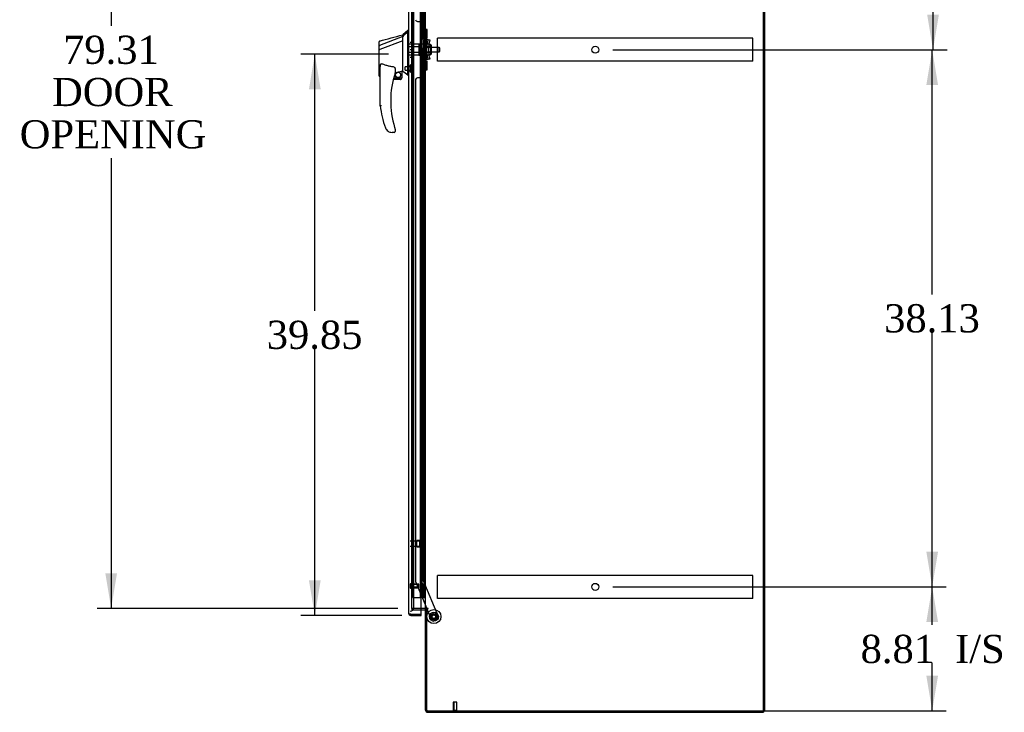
# Model space of a CAD drawing. Header units: inches. Extents: x 2 to 538, y -2 to 358.
# Tile 7 of 10: x 238 to 308, y 129 to 178. Entities that reach past the tile are written whole.
import ezdxf
from ezdxf.enums import TextEntityAlignment as Align
from ezdxf.lldxf.tags import DXFTag

# ---------------------------------------------------------------- set-up
doc = ezdxf.new("R2010")
doc.units = ezdxf.units.IN
doc.header["$MEASUREMENT"] = 0
for name, color, linetype in [('COM53964-2', 7, 'Continuous'), ('COM54746-78', 7, 'Continuous'), ('COM70220', 7, 'Continuous'), ('COM70838', 7, 'Continuous'), ('COM70839-6', 7, 'Continuous'), ('COM71199-6', 7, 'Continuous'), ('COM71207-6', 7, 'Continuous'), ('COM71209-6', 7, 'Continuous'), ('COM71211-3', 7, 'Continuous'), ('Default', 7, 'Continuous'), ('HAN13068', 7, 'Continuous'), ('HAN13068_NUT', 7, 'Continuous'), ('HAN13068_SCREW', 7, 'Continuous'), ('HAN_NUT', 7, 'Continuous'), ('NTS18147', 7, 'Continuous'), ('ROL87452', 7, 'Continuous'), ('RVT17786', 7, 'Continuous'), ('RVT19000', 7, 'Continuous'), ('SPC87322', 7, 'Continuous'), ('STD26122', 7, 'Continuous'), ('STD26258', 7, 'Continuous'), ('WAF25376', 7, 'Continuous'), ('WAM30038', 7, 'Continuous')]:
    doc.layers.add(name, color=color, linetype=linetype)
doc.styles.add('SEACAD_Times_New_Roman', font='times.ttf')
tags = doc.linetypes.add('HIDDEN2', pattern=[0.1875, 0.125, -0.0625]).pattern_tags.tags
tags[6:7] = [DXFTag(74, 4), DXFTag(75, 0), DXFTag(340, '0'), DXFTag(46, 0.0), DXFTag(50, 0.0), DXFTag(44, 0.0), DXFTag(45, 0.0)]
tags[4:5] = [DXFTag(74, 4), DXFTag(75, 0), DXFTag(340, '0'), DXFTag(46, 0.0), DXFTag(50, 0.0), DXFTag(44, 0.0), DXFTag(45, 0.0)]
doc.dimstyles.new('HAMMOND_(STH_-_540x360)', dxfattribs={"dimtxt": 2, "dimasz": 2.5, "dimexe": 1, "dimexo": 1, "dimgap": 0.5, "dimtad": 0, "dimtih": 1, "dimtoh": 1, "dimzin": 0, "dimdsep": 46, "dimtxsty": 'SEACAD_Times_New_Roman', "dimblk1": '_SE_FILLED', "dimblk2": '_SE_FILLED', "dimsah": 1, "dimcen": 1, "dimadec": 0, "dimazin": 0, "dimtfac": 0.8, "dimtofl": 0, "dimtmove": 0, "dimatfit": 3, "dimfxl": 1, "dimtolj": 1, "dimtzin": 0, "dimarcsym": 0})

# ---------------------------------------------------------------- blocks, each defined once
blk = doc.blocks.new('SE3')
at = {"layer": 'COM53964-2', "color": 7, "linetype": 'HIDDEN2'}
for p, q in [((267.985, 177.041), (267.985, 177.179)), ((290.36, 177.179), (267.985, 177.179)), ((267.985, 175.692), (267.985, 177.041)), ((290.36, 177.041), (290.36, 177.179)), ((290.36, 175.692), (290.36, 177.041)), ((267.985, 175.554), (267.985, 175.692)), ((290.36, 175.554), (267.985, 175.554)), ((290.36, 175.554), (290.36, 175.692)), ((267.985, 138.911), (267.985, 139.049)), ((290.36, 139.049), (267.985, 139.049)), ((267.985, 137.562), (267.985, 138.911)), ((290.36, 138.911), (290.36, 139.049)), ((290.36, 137.562), (290.36, 138.911)), ((267.985, 137.424), (267.985, 137.562)), ((290.36, 137.424), (267.985, 137.424)), ((290.36, 137.424), (290.36, 137.562))]:
    blk.add_line(p, q, dxfattribs=at)
for centre in [(279.173, 176.366), (279.173, 138.236)]:
    blk.add_circle(centre, 0.25, dxfattribs=at)
at = {"layer": 'COM54746-78', "color": 7, "linetype": 'HIDDEN2'}
for p, q in [((266.222, 137.474), (266.222, 215.474)), ((266.772, 137.474), (266.772, 215.474)), ((266.777, 215.483), (266.777, 137.474)), ((266.877, 137.474), (266.877, 215.483)), ((267.063, 137.474), (267.063, 215.474)), ((266.827, 178.474), (266.827, 179.474)), ((266.868, 178.474), (266.868, 179.474)), ((266.772, 178.474), (266.827, 178.474)), ((266.816, 178.474), (266.944, 178.474)), ((266.816, 177.474), (266.816, 178.474)), ((266.913, 177.474), (266.913, 178.474)), ((266.939, 178.474), (266.939, 177.474)), ((266.944, 177.474), (266.944, 178.474)), ((266.772, 177.474), (266.827, 177.474)), ((266.816, 177.474), (266.944, 177.474)), ((266.827, 176.474), (266.827, 177.474)), ((266.868, 176.474), (266.868, 177.474)), ((266.772, 176.474), (266.827, 176.474)), ((266.816, 176.474), (266.944, 176.474)), ((266.816, 175.474), (266.816, 176.474)), ((266.913, 175.474), (266.913, 176.474)), ((266.939, 176.474), (266.939, 175.474)), ((266.944, 175.474), (266.944, 176.474)), ((266.772, 175.474), (266.827, 175.474)), ((266.816, 175.474), (266.944, 175.474)), ((266.827, 174.474), (266.827, 175.474)), ((266.868, 174.474), (266.868, 175.474)), ((266.772, 174.474), (266.827, 174.474)), ((266.816, 174.474), (266.944, 174.474)), ((266.816, 173.474), (266.816, 174.474)), ((266.913, 173.474), (266.913, 174.474)), ((266.939, 174.474), (266.939, 173.474)), ((266.944, 173.474), (266.944, 174.474)), ((266.772, 173.474), (266.827, 173.474)), ((266.816, 173.474), (266.944, 173.474)), ((266.827, 172.474), (266.827, 173.474)), ((266.868, 172.474), (266.868, 173.474)), ((266.772, 172.474), (266.827, 172.474)), ((266.816, 172.474), (266.944, 172.474)), ((266.816, 171.474), (266.816, 172.474)), ((266.913, 171.474), (266.913, 172.474)), ((266.939, 172.474), (266.939, 171.474)), ((266.944, 171.474), (266.944, 172.474)), ((266.772, 171.474), (266.827, 171.474)), ((266.816, 171.474), (266.944, 171.474)), ((266.827, 170.474), (266.827, 171.474)), ((266.868, 170.474), (266.868, 171.474)), ((266.772, 170.474), (266.827, 170.474)), ((266.816, 170.474), (266.944, 170.474)), ((266.816, 169.474), (266.816, 170.474)), ((266.913, 169.474), (266.913, 170.474)), ((266.939, 170.474), (266.939, 169.474)), ((266.944, 169.474), (266.944, 170.474)), ((266.772, 169.474), (266.827, 169.474)), ((266.816, 169.474), (266.944, 169.474)), ((266.827, 168.474), (266.827, 169.474)), ((266.868, 168.474), (266.868, 169.474)), ((266.772, 168.474), (266.827, 168.474)), ((266.816, 168.474), (266.944, 168.474)), ((266.816, 167.474), (266.816, 168.474)), ((266.913, 167.474), (266.913, 168.474)), ((266.939, 168.474), (266.939, 167.474)), ((266.944, 167.474), (266.944, 168.474)), ((266.772, 167.474), (266.827, 167.474)), ((266.816, 167.474), (266.944, 167.474)), ((266.827, 166.474), (266.827, 167.474)), ((266.868, 166.474), (266.868, 167.474)), ((266.772, 166.474), (266.827, 166.474)), ((266.816, 166.474), (266.944, 166.474)), ((266.816, 165.474), (266.816, 166.474)), ((266.913, 165.474), (266.913, 166.474)), ((266.939, 166.474), (266.939, 165.474)), ((266.944, 165.474), (266.944, 166.474)), ((266.772, 165.474), (266.827, 165.474)), ((266.816, 165.474), (266.944, 165.474)), ((266.827, 164.474), (266.827, 165.474)), ((266.868, 164.474), (266.868, 165.474)), ((266.772, 164.474), (266.827, 164.474)), ((266.816, 164.474), (266.944, 164.474)), ((266.816, 163.474), (266.816, 164.474)), ((266.913, 163.474), (266.913, 164.474)), ((266.939, 164.474), (266.939, 163.474)), ((266.944, 163.474), (266.944, 164.474)), ((266.772, 163.474), (266.827, 163.474)), ((266.816, 163.474), (266.944, 163.474)), ((266.827, 162.474), (266.827, 163.474)), ((266.868, 162.474), (266.868, 163.474)), ((266.772, 162.474), (266.827, 162.474)), ((266.816, 162.474), (266.944, 162.474)), ((266.816, 161.474), (266.816, 162.474)), ((266.913, 161.474), (266.913, 162.474)), ((266.939, 162.474), (266.939, 161.474)), ((266.944, 161.474), (266.944, 162.474)), ((266.772, 161.474), (266.827, 161.474)), ((266.816, 161.474), (266.944, 161.474)), ((266.827, 160.474), (266.827, 161.474)), ((266.868, 160.474), (266.868, 161.474)), ((266.772, 160.474), (266.827, 160.474)), ((266.816, 160.474), (266.944, 160.474)), ((266.816, 159.474), (266.816, 160.474)), ((266.913, 159.474), (266.913, 160.474)), ((266.939, 160.474), (266.939, 159.474)), ((266.944, 159.474), (266.944, 160.474)), ((266.772, 159.474), (266.827, 159.474)), ((266.816, 159.474), (266.944, 159.474)), ((266.827, 158.474), (266.827, 159.474)), ((266.868, 158.474), (266.868, 159.474)), ((266.772, 158.474), (266.827, 158.474)), ((266.816, 158.474), (266.944, 158.474)), ((266.816, 157.474), (266.816, 158.474)), ((266.913, 157.474), (266.913, 158.474)), ((266.939, 158.474), (266.939, 157.474)), ((266.944, 157.474), (266.944, 158.474)), ((266.772, 157.474), (266.827, 157.474)), ((266.816, 157.474), (266.944, 157.474)), ((266.827, 156.474), (266.827, 157.474)), ((266.868, 156.474), (266.868, 157.474)), ((266.772, 156.474), (266.827, 156.474)), ((266.816, 156.474), (266.944, 156.474)), ((266.816, 155.474), (266.816, 156.474)), ((266.913, 155.474), (266.913, 156.474)), ((266.939, 156.474), (266.939, 155.474)), ((266.944, 155.474), (266.944, 156.474)), ((266.772, 155.474), (266.827, 155.474)), ((266.816, 155.474), (266.944, 155.474)), ((266.827, 154.474), (266.827, 155.474)), ((266.868, 154.474), (266.868, 155.474)), ((266.772, 154.474), (266.827, 154.474)), ((266.816, 154.474), (266.944, 154.474)), ((266.816, 153.474), (266.816, 154.474)), ((266.913, 153.474), (266.913, 154.474)), ((266.939, 154.474), (266.939, 153.474)), ((266.944, 153.474), (266.944, 154.474)), ((266.772, 153.474), (266.827, 153.474)), ((266.816, 153.474), (266.944, 153.474)), ((266.827, 152.474), (266.827, 153.474)), ((266.868, 152.474), (266.868, 153.474)), ((266.772, 152.474), (266.827, 152.474)), ((266.816, 152.474), (266.944, 152.474)), ((266.816, 151.474), (266.816, 152.474)), ((266.913, 151.474), (266.913, 152.474)), ((266.939, 152.474), (266.939, 151.474)), ((266.944, 151.474), (266.944, 152.474)), ((266.772, 151.474), (266.827, 151.474)), ((266.816, 151.474), (266.944, 151.474)), ((266.827, 150.474), (266.827, 151.474)), ((266.868, 150.474), (266.868, 151.474)), ((266.772, 150.474), (266.827, 150.474)), ((266.816, 150.474), (266.944, 150.474)), ((266.816, 149.474), (266.816, 150.474)), ((266.913, 149.474), (266.913, 150.474)), ((266.939, 150.474), (266.939, 149.474)), ((266.944, 149.474), (266.944, 150.474)), ((266.772, 149.474), (266.827, 149.474)), ((266.816, 149.474), (266.944, 149.474)), ((266.827, 148.474), (266.827, 149.474)), ((266.868, 148.474), (266.868, 149.474)), ((266.772, 148.474), (266.827, 148.474)), ((266.816, 148.474), (266.944, 148.474)), ((266.816, 147.474), (266.816, 148.474)), ((266.913, 147.474), (266.913, 148.474)), ((266.939, 148.474), (266.939, 147.474)), ((266.944, 147.474), (266.944, 148.474)), ((266.772, 147.474), (266.827, 147.474)), ((266.816, 147.474), (266.944, 147.474)), ((266.827, 146.474), (266.827, 147.474)), ((266.868, 146.474), (266.868, 147.474)), ((266.772, 146.474), (266.827, 146.474)), ((266.816, 146.474), (266.944, 146.474)), ((266.816, 145.474), (266.816, 146.474)), ((266.913, 145.474), (266.913, 146.474)), ((266.939, 146.474), (266.939, 145.474)), ((266.944, 145.474), (266.944, 146.474)), ((266.772, 145.474), (266.827, 145.474)), ((266.816, 145.474), (266.944, 145.474)), ((266.827, 144.474), (266.827, 145.474)), ((266.868, 144.474), (266.868, 145.474)), ((266.772, 144.474), (266.827, 144.474)), ((266.816, 144.474), (266.944, 144.474)), ((266.816, 143.474), (266.816, 144.474)), ((266.913, 143.474), (266.913, 144.474)), ((266.939, 144.474), (266.939, 143.474)), ((266.944, 143.474), (266.944, 144.474)), ((266.772, 143.474), (266.827, 143.474)), ((266.816, 143.474), (266.944, 143.474)), ((266.827, 142.474), (266.827, 143.474)), ((266.868, 142.474), (266.868, 143.474)), ((266.772, 142.474), (266.827, 142.474)), ((266.816, 142.474), (266.944, 142.474)), ((266.816, 141.474), (266.816, 142.474)), ((266.913, 141.474), (266.913, 142.474)), ((266.939, 142.474), (266.939, 141.474)), ((266.944, 141.474), (266.944, 142.474)), ((266.772, 141.474), (266.827, 141.474)), ((266.816, 141.474), (266.944, 141.474)), ((266.827, 140.474), (266.827, 141.474)), ((266.868, 140.474), (266.868, 141.474)), ((266.772, 140.474), (266.827, 140.474)), ((266.816, 140.474), (266.944, 140.474)), ((266.816, 139.474), (266.816, 140.474)), ((266.913, 139.474), (266.913, 140.474)), ((266.939, 140.474), (266.939, 139.474)), ((266.944, 139.474), (266.944, 140.474)), ((266.772, 139.474), (266.827, 139.474)), ((266.816, 139.474), (266.944, 139.474)), ((266.827, 138.474), (266.827, 139.474)), ((266.868, 138.474), (266.868, 139.474)), ((266.772, 138.474), (266.827, 138.474)), ((266.816, 137.474), (266.816, 138.474)), ((266.816, 138.474), (266.944, 138.474)), ((266.913, 137.474), (266.913, 138.474)), ((266.939, 138.474), (266.939, 137.474)), ((266.944, 137.474), (266.944, 138.474)), ((266.222, 137.474), (266.747, 137.474)), ((266.747, 137.474), (266.772, 137.474)), ((266.772, 137.474), (266.777, 137.474)), ((266.816, 137.474), (266.777, 137.474)), ((266.939, 137.474), (266.816, 137.474)), ((266.939, 137.474), (267.063, 137.474)), ((267.063, 137.474), (267.125, 137.474))]:
    blk.add_line(p, q, dxfattribs=at)
at = {"layer": 'COM70220', "color": 7, "linetype": 'HIDDEN2'}
for p, q in [((266.283, 137.008), (266.283, 215.94)), ((266.283, 136.758), (266.283, 137.008))]:
    blk.add_line(p, q, dxfattribs=at)
blk.add_arc((266.033, 136.758), 0.25, 270, 0, dxfattribs=at)
at = {"layer": 'COM70838', "color": 7, "linetype": 'HIDDEN2'}
for p, q in [((267.015, 177.775), (267.015, 177.811)), ((267.015, 177.811), (267.14, 177.811)), ((267.015, 177.775), (267.015, 177.061)), ((267.14, 177.811), (267.14, 177.775)), ((267.14, 177.116), (267.14, 177.775)), ((267.015, 175.686), (267.015, 177.061)), ((267.015, 177.061), (267.073, 177.061)), ((267.073, 175.686), (267.073, 177.061)), ((267.073, 177.061), (267.198, 177.061)), ((267.198, 175.686), (267.198, 177.061)), ((267.301, 177.061), (267.198, 177.061)), ((267.201, 176.374), (267.282, 176.936)), ((267.282, 176.936), (267.301, 177.061)), ((267.301, 177.061), (267.427, 177.061)), ((267.327, 176.374), (267.409, 176.936)), ((267.427, 177.061), (267.409, 176.936)), ((267.282, 175.811), (267.201, 176.374)), ((267.409, 175.811), (267.327, 176.374)), ((267.073, 175.686), (267.015, 175.686)), ((267.015, 175.686), (267.015, 174.973)), ((267.198, 175.686), (267.073, 175.686)), ((267.14, 174.973), (267.14, 175.659)), ((267.198, 175.686), (267.301, 175.686)), ((267.301, 175.686), (267.282, 175.811)), ((267.427, 175.686), (267.301, 175.686)), ((267.409, 175.811), (267.427, 175.686)), ((267.015, 174.936), (267.015, 174.973)), ((267.14, 174.936), (267.015, 174.936)), ((267.14, 174.973), (267.14, 174.936))]:
    blk.add_line(p, q, dxfattribs=at)
for centre, start, end in [((267.257, 177.116), 180, 208.03984), ((267.257, 175.659), 166.45544, 180)]:
    blk.add_arc(centre, 0.117, start, end, dxfattribs=at)
at = {"layer": 'COM70839-6', "color": 7, "linetype": 'HIDDEN2'}
for p, q in [((266.953, 177.124), (266.94, 214.001)), ((266.547, 178.374), (266.758, 178.374)), ((266.883, 178.249), (266.883, 177.237)), ((266.883, 175.511), (266.883, 174.498)), ((266.953, 175.623), (266.94, 138.747)), ((266.422, 174.248), (266.408, 138.666)), ((266.758, 174.373), (266.547, 174.373)), ((266.418, 138.618), (267.208, 136.71)), ((266.94, 138.747), (268.039, 136.09)), ((267.221, 136.68), (267.549, 135.887)), ((267.972, 135.927), (267.712, 135.82))]:
    blk.add_line(p, q, dxfattribs=at)
at = {"layer": 'COM70839-6', "color": 7, "linetype": 'Continuous'}
blk.add_line((267.208, 136.71), (267.221, 136.68), dxfattribs=at)
at = {"layer": 'COM70839-6', "color": 7, "linetype": 'HIDDEN2'}
blk.add_circle((267.72, 136.127), 0.129, dxfattribs=at)
for centre, start, end in [((266.547, 178.499), 180.02117, 270.02117), ((266.758, 178.249), 0.02117, 90.02117), ((267.008, 177.237), 180.02117, 243.91729), ((267.008, 175.511), 116.08271, 179.97883), ((266.547, 174.248), 89.97883, 179.97883), ((266.758, 174.498), 269.97883, 359.97883), ((266.533, 138.666), 179.97883, 202.49083), ((267.664, 135.935), 202.49083, 292.49083), ((267.924, 136.043), 292.49083, 22.49083)]:
    blk.add_arc(centre, 0.125, start, end, dxfattribs=at)
at = {"layer": 'COM71199-6', "color": 7, "linetype": 'Continuous'}
for p, q in [((265.938, 136.351), (265.938, 216.597)), ((266.813, 136.303), (266.813, 216.645)), ((265.938, 136.351), (265.938, 136.35)), ((265.938, 136.351), (265.938, 136.351)), ((266.018, 136.303), (265.968, 136.264)), ((266.081, 136.303), (265.968, 136.303)), ((266.018, 136.303), (266.081, 136.303)), ((266.081, 136.303), (266.081, 136.303)), ((266.081, 136.303), (266.813, 136.303)), ((266.081, 136.303), (266.813, 136.303)), ((266.813, 136.208), (266.813, 136.303)), ((266.081, 136.208), (266.813, 136.208))]:
    blk.add_line(p, q, dxfattribs=at)
for start, end in [(180, 180.07617), (180.15607, 217.50359), (217.50359, 270)]:
    blk.add_arc((266.081, 136.351), 0.143, start, end, dxfattribs=at)
blk.add_open_spline([(265.968, 136.303), (265.958, 136.311), (265.951, 136.319), (265.943, 136.331), (265.941, 136.335), (265.939, 136.343), (265.938, 136.347), (265.938, 136.351)], degree=3, knots=[0, 0, 0, 0, 0.5, 0.5, 0.75, 0.75, 1, 1, 1, 1], dxfattribs=at)
at = {"layer": 'COM71207-6', "color": 7, "linetype": 'HIDDEN2'}
blk.add_line((291.125, 129.43), (291.125, 219.3), dxfattribs=at)
at = {"layer": 'COM71209-6', "color": 7, "linetype": 'HIDDEN2'}
for p, q in [((266.158, 136.71), (266.158, 136.615)), ((266.158, 136.615), (266.813, 136.615)), ((267.22, 136.679), (267.22, 136.68))]:
    blk.add_line(p, q, dxfattribs=at)
at = {"layer": 'COM71209-6', "color": 7, "linetype": 'Continuous'}
for p, q in [((266.813, 136.615), (267.077, 136.615)), ((267.125, 129.478), (267.125, 136.679)), ((267.268, 129.335), (291.125, 129.335)), ((291.125, 129.43), (291.125, 129.335))]:
    blk.add_line(p, q, dxfattribs=at)
for centre, radius, start, end in [((267.077, 136.567), 0.143, 52.20512, 90), ((267.077, 136.567), 0.048, 0, 90), ((267.268, 129.478), 0.143, 180, 270)]:
    blk.add_arc(centre, radius, start, end, dxfattribs=at)
at = {"layer": 'COM71209-6', "color": 7, "linetype": 'HIDDEN2'}
blk.add_arc((267.268, 129.478), 0.048, 180, 270, dxfattribs=at)
at = {"layer": 'COM71211-3', "color": 7, "linetype": 'Continuous'}
for p, q in [((291.185, 219.3), (291.185, 129.43)), ((267.125, 136.71), (267.125, 216.02)), ((267.077, 136.71), (266.813, 136.71)), ((267.077, 136.71), (267.125, 136.71)), ((267.268, 136.71), (267.125, 136.71)), ((267.125, 136.68), (267.125, 136.679)), ((267.298, 136.68), (267.125, 136.68)), ((267.22, 136.679), (267.125, 136.679)), ((267.22, 129.43), (267.22, 136.679)), ((267.268, 136.71), (267.298, 136.71)), ((267.22, 129.43), (291.042, 129.43)), ((291.042, 129.43), (291.185, 129.43))]:
    blk.add_line(p, q, dxfattribs=at)
at = {"layer": 'COM71211-3', "color": 7, "linetype": 'HIDDEN2'}
for p, q in [((266.158, 136.71), (266.158, 216.02)), ((266.813, 136.71), (266.158, 136.71))]:
    blk.add_line(p, q, dxfattribs=at)
at = {"layer": 'COM71211-3', "color": 7, "linetype": 'Continuous'}
blk.add_arc((267.298, 136.695), 0.015, 270, 90, dxfattribs=at)
at = {"layer": 'HAN13068', "color": 7, "linetype": 'Continuous'}
for p, q in [((265.858, 177.724), (265.503, 177.424)), ((265.938, 177.724), (265.855, 177.724)), ((265.858, 177.724), (265.858, 177.622)), ((265.858, 177.562), (265.858, 177.622)), ((265.858, 177.476), (265.858, 177.562)), ((263.823, 176.631), (263.823, 176.928)), ((265.503, 177.312), (263.868, 176.656)), ((265.503, 176.998), (263.879, 176.395)), ((265.503, 177.312), (265.503, 177.424)), ((265.503, 177.165), (265.503, 177.312)), ((265.503, 177.071), (265.503, 177.165)), ((265.503, 176.998), (265.503, 177.071)), ((265.503, 175.113), (265.503, 176.998)), ((265.858, 174.986), (265.858, 177.476)), ((263.823, 176.652), (263.823, 176.674)), ((263.823, 176.397), (263.823, 176.631)), ((263.823, 174.524), (263.823, 176.397)), ((263.877, 176.394), (263.879, 176.395)), ((263.903, 172.391), (263.903, 175.061)), ((264.963, 174.981), (264.963, 174.717)), ((264.963, 174.731), (265.09, 174.761)), ((265.173, 174.78), (265.408, 174.835)), ((265.438, 174.838), (265.503, 174.854)), ((265.438, 174.838), (265.438, 174.839)), ((265.438, 174.839), (265.438, 174.374)), ((265.503, 174.966), (265.503, 175.113)), ((265.503, 174.854), (265.503, 174.966)), ((265.858, 174.581), (265.858, 174.986)), ((263.897, 174.466), (263.903, 174.467)), ((265.313, 174.249), (264.833, 174.249)), ((264.864, 174.374), (265.438, 174.374)), ((265.858, 174.556), (265.858, 174.581)), ((265.858, 174.554), (265.938, 174.554)), ((264.466, 170.589), (264.464, 170.587)), ((264.963, 170.737), (264.963, 170.559)), ((264.903, 170.499), (264.748, 170.499))]:
    blk.add_line(p, q, dxfattribs=at)
at = {"layer": 'HAN13068', "color": 7, "linetype": 'HIDDEN2'}
for p, q in [((266.64, 176.769), (265.938, 176.769)), ((266.64, 176.573), (265.938, 176.573)), ((266.64, 176.174), (265.938, 176.174)), ((266.64, 176.769), (266.64, 176.573)), ((266.64, 176.573), (266.64, 176.174)), ((266.765, 176.534), (266.64, 176.534)), ((266.765, 176.214), (266.64, 176.214)), ((266.64, 176.174), (266.64, 175.978)), ((266.765, 176.534), (266.765, 176.374)), ((266.765, 176.374), (266.765, 176.214)), ((268.1, 176.534), (267.14, 176.534)), ((267.14, 176.214), (268.1, 176.214)), ((268.1, 176.214), (268.1, 176.534)), ((268.13, 176.504), (268.1, 176.534)), ((268.1, 176.214), (268.13, 176.244)), ((268.13, 176.244), (268.13, 176.504)), ((266.64, 175.978), (265.938, 175.978)), ((266.063, 175.198), (265.938, 175.198)), ((265.938, 174.873), (266.063, 174.873))]:
    blk.add_line(p, q, dxfattribs=at)
at = {"layer": 'HAN13068', "color": 7, "linetype": 'Continuous'}
blk.add_circle((265.177, 174.578), 0.188, dxfattribs=at)
for centre, radius, start, end in [((263.883, 176.928), 0.06, 105.82399, 180.00016), ((-40.417, 1316.107), 1179.062, 284.955175, 285.038073), ((263.868, 176.755), 0.361, 262.90649, 271.52325), ((265.177, 174.578), 0.202, 115.2676, 90.89564), ((264.915, 175.705), 0.961, 280.53162, 285.63162), ((229.092, 131.407), 56.686, 49.56494, 50.03473), ((271.067, 172.727), 6.417, 162.10501, 197.01016), ((264.903, 174.717), 0.06, 342.10501, 0), ((265.313, 174.374), 0.125, 270, 310.5358), ((265.313, 174.374), 0.125, 310.5358, 346.11346), ((265.313, 174.374), 0.125, 346.11346, 360), ((271.243, 173.326), 7.4, 187.26095, 199.71455), ((264.748, 170.999), 0.5, 199.71455, 235.43766), ((264.748, 170.999), 0.5, 235.43766, 270), ((264.903, 170.559), 0.06, 270, 0), ((264.903, 170.737), 0.06, 0, 17.89499)]:
    blk.add_arc(centre, radius, start, end, dxfattribs=at)
blk.add_ellipse((263.883, 174.524), major_axis=(0.06, 0), ratio=0.999979, start_param=3.141468, end_param=4.950188, dxfattribs=at)
blk.add_open_spline([(265.858, 177.622), (265.74, 177.518), (265.621, 177.415), (265.503, 177.312)], degree=3, dxfattribs=at)
for points, knots in [([(263.868, 176.656), (263.855, 176.654), (263.843, 176.651), (263.827, 176.642), (263.823, 176.636), (263.823, 176.631)], [0, 0, 0, 0, 0.5, 0.5, 1, 1, 1, 1]), ([(263.903, 175.061), (263.903, 175.119), (263.907, 175.176), (263.922, 175.262), (263.928, 175.29), (263.943, 175.331), (263.948, 175.344), (263.961, 175.362), (263.965, 175.368), (263.978, 175.376), (263.986, 175.377), (263.993, 175.374)], [0, 0, 0, 0, 0.5, 0.5, 0.75, 0.75, 0.875, 0.875, 0.9375, 0.9375, 1, 1, 1, 1]), ([(264.903, 175.136), (264.825, 175.146), (264.747, 175.159), (264.593, 175.188), (264.516, 175.206), (264.364, 175.245), (264.288, 175.267), (264.139, 175.317), (264.066, 175.344), (263.993, 175.374)], [0, 0, 0, 0, 0.25, 0.25, 0.5, 0.5, 0.75, 0.75, 1, 1, 1, 1]), ([(264.903, 175.136), (264.907, 175.135), (264.911, 175.134), (264.917, 175.129), (264.92, 175.127), (264.928, 175.119), (264.932, 175.113), (264.939, 175.1), (264.942, 175.093), (264.948, 175.079), (264.95, 175.073), (264.956, 175.052), (264.958, 175.038), (264.961, 175.016), (264.962, 175.009), (264.963, 174.995), (264.963, 174.988), (264.963, 174.981)], [0, 0, 0, 0, 0.0625, 0.0625, 0.125, 0.125, 0.25, 0.25, 0.375, 0.375, 0.5, 0.5, 0.75, 0.75, 0.875, 0.875, 1, 1, 1, 1]), ([(265.408, 174.835), (265.412, 174.836), (265.416, 174.837), (265.423, 174.838), (265.426, 174.838), (265.435, 174.839), (265.438, 174.84), (265.438, 174.839)], [0, 0, 0, 0, 0.25, 0.25, 0.5, 0.5, 1, 1, 1, 1]), ([(263.993, 172.397), (263.987, 172.396), (263.981, 172.396), (263.97, 172.395), (263.964, 172.395), (263.948, 172.394), (263.938, 172.393), (263.925, 172.392), (263.921, 172.392), (263.915, 172.392), (263.912, 172.392), (263.908, 172.391), (263.906, 172.391), (263.904, 172.391), (263.903, 172.391), (263.903, 172.391)], [0, 0, 0, 0, 0.125, 0.125, 0.25, 0.25, 0.5, 0.5, 0.625, 0.625, 0.75, 0.75, 0.875, 0.875, 1, 1, 1, 1]), ([(264.93, 170.85), (264.936, 170.833), (264.941, 170.815), (264.949, 170.79), (264.952, 170.781), (264.956, 170.769), (264.957, 170.765), (264.959, 170.76), (264.959, 170.759), (264.96, 170.756), (264.96, 170.755), (264.96, 170.755)], [0, 0, 0, 0, 0.5, 0.5, 0.75, 0.75, 0.875, 0.875, 0.9375, 0.9375, 1, 1, 1, 1])]:
    blk.add_open_spline(points, degree=3, knots=knots, dxfattribs=at)
at = {"layer": 'HAN13068_NUT', "color": 7, "linetype": 'HIDDEN2'}
for p, q in [((267.465, 176.758), (267.14, 176.758)), ((267.465, 176.566), (267.14, 176.566)), ((267.465, 176.182), (267.14, 176.182)), ((267.465, 176.758), (267.465, 176.662)), ((267.515, 176.706), (267.465, 176.706)), ((267.465, 176.662), (267.465, 176.566)), ((267.465, 176.566), (267.465, 176.374)), ((267.465, 176.374), (267.465, 176.182)), ((267.465, 176.182), (267.465, 176.086)), ((267.545, 176.071), (267.545, 176.676)), ((267.465, 175.99), (267.14, 175.99)), ((267.465, 176.086), (267.465, 175.99)), ((267.465, 176.041), (267.515, 176.041))]:
    blk.add_line(p, q, dxfattribs=at)
for centre, start, end in [((267.515, 176.676), 0, 90), ((267.515, 176.071), 270, 0)]:
    blk.add_arc(centre, 0.03, start, end, dxfattribs=at)
at = {"layer": 'HAN13068_SCREW', "color": 7, "linetype": 'HIDDEN2'}
for p, q in [((265.688, 174.92), (265.688, 175.152)), ((266.063, 175.152), (265.688, 175.152)), ((265.688, 174.92), (266.063, 174.92)), ((266.063, 174.773), (266.063, 175.298)), ((266.133, 175.298), (266.063, 175.298)), ((266.063, 174.773), (266.133, 174.773)), ((266.133, 174.773), (266.133, 175.298)), ((266.27, 175.228), (266.133, 175.228)), ((266.27, 175.036), (266.133, 175.036)), ((266.27, 174.843), (266.133, 174.843)), ((266.27, 175.036), (266.27, 175.228)), ((266.27, 174.843), (266.27, 175.036))]:
    blk.add_line(p, q, dxfattribs=at)
at = {"layer": 'HAN_NUT', "color": 7, "linetype": 'HIDDEN2'}
for p, q in [((266.033, 176.904), (266.248, 176.904)), ((266.248, 176.374), (266.248, 176.904)), ((266.033, 176.374), (266.248, 176.374)), ((266.248, 175.844), (266.248, 176.374)), ((266.033, 175.844), (266.248, 175.844))]:
    blk.add_line(p, q, dxfattribs=at)
at = {"layer": 'NTS18147', "color": 7, "linetype": 'HIDDEN2'}
for p, q in [((266.503, 141.083), (266.503, 141.523)), ((266.94, 141.523), (266.503, 141.523)), ((266.94, 141.798), (266.94, 141.803)), ((267.003, 141.803), (266.94, 141.803)), ((266.94, 141.798), (266.94, 141.609)), ((266.94, 141.798), (267.003, 141.798)), ((266.94, 141.609), (266.94, 141.492)), ((267.003, 141.609), (266.94, 141.609)), ((266.94, 141.492), (266.94, 141.114)), ((266.94, 141.492), (267.003, 141.492)), ((267.003, 141.798), (267.003, 141.803)), ((267.003, 141.492), (267.003, 141.609)), ((267.065, 141.649), (267.065, 141.704)), ((266.503, 141.083), (266.94, 141.083)), ((266.94, 141.114), (266.94, 140.996)), ((267.003, 141.114), (266.94, 141.114)), ((266.94, 140.996), (266.94, 140.807)), ((266.94, 140.996), (267.003, 140.996)), ((266.94, 140.807), (266.94, 140.803)), ((267.003, 140.807), (266.94, 140.807)), ((266.94, 140.803), (267.003, 140.803)), ((267.003, 140.996), (267.003, 141.114)), ((267.003, 140.807), (267.003, 140.803)), ((267.065, 140.902), (267.065, 140.956))]:
    blk.add_line(p, q, dxfattribs=at)
blk.add_arc((266.747, 141.303), 0.318, 323.63381, 36.36619, dxfattribs=at)
for centre, start_param, end_param in [((266.747, 141.704), 2.506883, 3.776302), ((266.747, 141.649), 2.506883, 3.141593), ((266.747, 140.956), 3.141593, 3.776302), ((266.747, 140.902), 2.506883, 3.776302)]:
    blk.add_ellipse(centre, major_axis=(-0.318, 0), ratio=0.5, start_param=start_param, end_param=end_param, dxfattribs=at)
at = {"layer": 'ROL87452', "color": 7, "linetype": 'HIDDEN2'}
for radius in [0.5, 0.206]:
    blk.add_circle((267.72, 136.127), radius, dxfattribs=at)
at = {"layer": 'RVT17786', "color": 7, "linetype": 'HIDDEN2'}
blk.add_circle((267.72, 136.127), 0.217, dxfattribs=at)
at = {"layer": 'RVT19000', "color": 7, "linetype": 'HIDDEN2'}
for p, q in [((266.803, 177.359), (266.803, 177.64)), ((267.015, 177.64), (266.803, 177.64)), ((267.14, 177.694), (267.015, 177.694)), ((267.14, 177.811), (267.14, 177.812)), ((267.253, 177.812), (267.14, 177.812)), ((267.253, 177.187), (267.253, 177.812)), ((266.803, 177.359), (267.015, 177.359)), ((267.015, 177.304), (267.14, 177.304)), ((267.14, 177.187), (267.253, 177.187)), ((267.14, 175.443), (267.015, 175.443)), ((267.253, 175.561), (267.14, 175.561)), ((267.253, 174.936), (267.253, 175.561)), ((266.803, 175.108), (266.803, 175.389)), ((267.015, 175.389), (266.803, 175.389)), ((266.803, 175.108), (267.015, 175.108)), ((267.015, 175.053), (267.14, 175.053)), ((267.14, 174.936), (267.14, 174.936)), ((267.14, 174.936), (267.253, 174.936))]:
    blk.add_line(p, q, dxfattribs=at)
at = {"layer": 'SPC87322', "color": 7, "linetype": 'HIDDEN2'}
for p, q in [((267.015, 176.766), (266.64, 176.766)), ((267.14, 176.611), (267.015, 176.611)), ((267.14, 176.601), (267.015, 176.601)), ((267.14, 176.146), (267.015, 176.146)), ((266.64, 175.981), (267.015, 175.981)), ((267.14, 176.136), (267.015, 176.136))]:
    blk.add_line(p, q, dxfattribs=at)
at = {"layer": 'STD26122', "color": 7, "linetype": 'HIDDEN2'}
for p, q in [((266.998, 141.488), (266.033, 141.488)), ((266.998, 141.488), (266.998, 141.118)), ((267.033, 141.453), (266.998, 141.488)), ((267.033, 141.153), (267.033, 141.453)), ((266.033, 141.118), (266.998, 141.118)), ((266.998, 141.118), (267.033, 141.153))]:
    blk.add_line(p, q, dxfattribs=at)
at = {"layer": 'STD26258', "color": 7, "linetype": 'HIDDEN2'}
for p, q in [((266.064, 138.459), (266.033, 138.459)), ((266.064, 138.147), (266.064, 138.459)), ((266.658, 138.428), (266.064, 138.428)), ((266.658, 138.397), (266.064, 138.397)), ((266.658, 138.178), (266.658, 138.428)), ((266.033, 138.147), (266.064, 138.147)), ((266.658, 138.208), (266.064, 138.208)), ((266.064, 138.178), (266.658, 138.178)), ((269.345, 130.055), (269.095, 130.055)), ((269.095, 130.055), (269.095, 129.461)), ((269.126, 130.055), (269.126, 129.461)), ((269.314, 130.055), (269.314, 129.461)), ((269.345, 129.461), (269.345, 130.055)), ((269.376, 129.461), (269.064, 129.461)), ((269.064, 129.461), (269.064, 129.43)), ((269.376, 129.43), (269.376, 129.461))]:
    blk.add_line(p, q, dxfattribs=at)
at = {"layer": 'WAF25376', "color": 7, "linetype": 'HIDDEN2'}
for radius in [0.315, 0.14]:
    blk.add_circle((267.72, 136.127), radius, dxfattribs=at)
at = {"layer": 'WAM30038', "color": 7, "linetype": 'HIDDEN2'}
for p, q in [((266.728, 141.477), (266.728, 141.531)), ((266.772, 141.505), (266.728, 141.477)), ((266.728, 141.452), (266.772, 141.48)), ((266.728, 141.477), (266.743, 141.464)), ((266.728, 141.32), (266.728, 141.452)), ((266.772, 141.32), (266.728, 141.32)), ((266.728, 141.154), (266.728, 141.285)), ((266.728, 141.285), (266.772, 141.285)), ((266.743, 141.464), (266.782, 141.488)), ((266.791, 141.678), (266.791, 140.928)), ((266.815, 141.678), (266.791, 141.678)), ((266.815, 141.678), (266.815, 140.928)), ((266.772, 141.125), (266.728, 141.154)), ((266.743, 141.142), (266.728, 141.129)), ((266.728, 141.075), (266.728, 141.129)), ((266.728, 141.129), (266.772, 141.101)), ((266.782, 141.118), (266.743, 141.142)), ((266.791, 140.928), (266.815, 140.928))]:
    blk.add_line(p, q, dxfattribs=at)
for centre, radius, start, end in [((266.207, 142.206), 0.85, 311.70584, 313.44931), ((266.773, 141.302), 0.0181, 1.77183, 93.07302), ((266.773, 141.303), 0.0182, 267.1609, 357.99424), ((266.204, 140.397), 0.854, 46.55474, 48.29011)]:
    blk.add_arc(centre, radius, start, end, dxfattribs=at)
for points, knots in [([(266.728, 141.531), (266.74, 141.543), (266.753, 141.554), (266.766, 141.565), (266.768, 141.567), (266.77, 141.569), (266.772, 141.571)], [0, 0, 0, 0, 0.858552, 0.858552, 0.858552, 1, 1, 1, 1]), ([(266.786, 141.51), (266.786, 141.51), (266.785, 141.51), (266.781, 141.509), (266.777, 141.508), (266.772, 141.505)], [0.4389304, 0.4389304, 0.4389304, 0.4389304, 0.5, 0.5, 1, 1, 1, 1]), ([(266.772, 141.48), (266.775, 141.481), (266.777, 141.483), (266.781, 141.487), (266.783, 141.489), (266.786, 141.493), (266.788, 141.495), (266.791, 141.5), (266.791, 141.503), (266.791, 141.505)], [0, 0, 0, 0, 0.25, 0.25, 0.5, 0.5, 0.75, 0.75, 1, 1, 1, 1]), ([(266.772, 141.035), (266.77, 141.036), (266.768, 141.038), (266.766, 141.04), (266.753, 141.052), (266.74, 141.063), (266.728, 141.075)], [0, 0, 0, 0, 0.141448, 0.141448, 0.141448, 1, 1, 1, 1]), ([(266.791, 141.101), (266.791, 141.103), (266.791, 141.105), (266.788, 141.11), (266.786, 141.113), (266.781, 141.119), (266.777, 141.123), (266.772, 141.125)], [0, 0, 0, 0, 0.25, 0.25, 0.5, 0.5, 1, 1, 1, 1]), ([(266.772, 141.101), (266.775, 141.099), (266.777, 141.098), (266.781, 141.097), (266.783, 141.096), (266.785, 141.096), (266.786, 141.096), (266.786, 141.096)], [0, 0, 0, 0, 0.25, 0.25, 0.5, 0.5, 0.5626015, 0.5626015, 0.5626015, 0.5626015])]:
    blk.add_open_spline(points, degree=3, knots=knots, dxfattribs=at)
blk = doc.blocks.new('DMBLK5464')
at = {"layer": 'Default', "linetype": 'Continuous'}
for points in [[(303.509, 135.736), (303.093, 138.236), (302.676, 135.736)], [(303.509, 131.93), (302.676, 131.93), (303.093, 129.43)]]:
    blk.add_hatch(color=7, dxfattribs=at).paths.add_polyline_path(points)
at = {"layer": 'Default', "color": 7, "linetype": 'Continuous'}
for p, q in [((280.423, 138.236), (304.093, 138.236)), ((303.093, 135.533), (303.093, 138.236)), ((303.093, 129.43), (303.093, 132.833)), ((280.131, 129.43), (304.093, 129.43))]:
    blk.add_line(p, q, dxfattribs=at)
at = {"layer": 'Default', "color": 7, "linetype": 'Continuous', "style": 'SEACAD_Times_New_Roman'}
for s, p in [('I/S', (304.717, 134.833)), ('8.81', (298.009, 134.833))]:
    blk.add_text(s, height=2, dxfattribs=at).set_placement(p, align=Align.TOP_LEFT)
blk = doc.blocks.new('_SE_FILLED')
at = {"color": 0}
blk.add_line((0, 0), (-1, 0), dxfattribs=at)
blk.add_solid([(0, 0), (-1, -0.1665), (-1, 0.1665), (0, 0)], dxfattribs=at)
blk = doc.blocks.new('DMBLK5465')
at = {"layer": 'Default', "linetype": 'Continuous'}
for points in [[(303.509, 173.866), (303.093, 176.366), (302.676, 173.866)], [(303.509, 140.736), (302.676, 140.736), (303.093, 138.236)]]:
    blk.add_hatch(color=7, dxfattribs=at).paths.add_polyline_path(points)
at = {"layer": 'Default', "color": 7, "linetype": 'Continuous'}
for p, q in [((280.423, 176.366), (304.093, 176.366)), ((303.093, 159.001), (303.093, 176.366)), ((303.093, 138.236), (303.093, 156.301)), ((280.423, 138.236), (304.093, 138.236))]:
    blk.add_line(p, q, dxfattribs=at)
at = {"layer": 'Default', "color": 7, "linetype": 'Continuous', "style": 'SEACAD_Times_New_Roman'}
blk.add_text('38.13', height=2, dxfattribs=at).set_placement((299.68, 158.301), align=Align.TOP_LEFT)
blk = doc.blocks.new('DMBLK5466')
at = {"layer": 'Default', "linetype": 'Continuous'}
for points in [[(303.568, 211.996), (303.152, 214.496), (302.735, 211.996)], [(303.568, 178.866), (302.735, 178.866), (303.152, 176.366)]]:
    blk.add_hatch(color=7, dxfattribs=at).paths.add_polyline_path(points)
at = {"layer": 'Default', "color": 7, "linetype": 'Continuous'}
for p, q in [((291.36, 214.496), (304.152, 214.496)), ((303.152, 197.131), (303.152, 214.496)), ((303.152, 176.366), (303.152, 194.431)), ((280.423, 176.366), (304.152, 176.366))]:
    blk.add_line(p, q, dxfattribs=at)
at = {"layer": 'Default', "color": 7, "linetype": 'Continuous', "style": 'SEACAD_Times_New_Roman'}
blk.add_text('38.13', height=2, dxfattribs=at).set_placement((299.739, 196.431), align=Align.TOP_LEFT)
blk = doc.blocks.new('DMBLK5481')
at = {"layer": 'Default', "linetype": 'Continuous'}
for points in [[(244.391, 213.52), (245.224, 213.52), (244.808, 216.02)], [(244.391, 139.21), (244.808, 136.71), (245.224, 139.21)]]:
    blk.add_hatch(color=7, dxfattribs=at).paths.add_polyline_path(points)
at = {"layer": 'Default', "color": 7, "linetype": 'Continuous'}
for p, q in [((265.618, 216.02), (243.808, 216.02)), ((244.808, 216.02), (244.808, 178.065)), ((244.808, 168.665), (244.808, 136.71)), ((265.158, 136.71), (243.808, 136.71))]:
    blk.add_line(p, q, dxfattribs=at)
at = {"layer": 'Default', "color": 7, "linetype": 'Continuous', "style": 'SEACAD_Times_New_Roman'}
for s, p in [('79.31', (241.395, 177.365)), ('DOOR', (240.613, 174.365)), ('OPENING', (238.315, 171.365))]:
    blk.add_text(s, height=2, dxfattribs=at).set_placement(p, align=Align.TOP_LEFT)
blk = doc.blocks.new('DMBLK5482')
at = {"layer": 'Default', "linetype": 'Continuous'}
for points in [[(258.849, 173.555), (259.683, 173.555), (259.266, 176.055)], [(258.849, 138.708), (259.266, 136.208), (259.683, 138.708)]]:
    blk.add_hatch(color=7, dxfattribs=at).paths.add_polyline_path(points)
at = {"layer": 'Default', "color": 7, "linetype": 'Continuous'}
for p, q in [((264.503, 176.055), (258.266, 176.055)), ((259.266, 157.832), (259.266, 176.055)), ((259.266, 136.208), (259.266, 155.132)), ((265.447, 136.208), (258.266, 136.208))]:
    blk.add_line(p, q, dxfattribs=at)
at = {"layer": 'Default', "color": 7, "linetype": 'Continuous', "style": 'SEACAD_Times_New_Roman'}
blk.add_text('39.85', height=2, dxfattribs=at).set_placement((255.854, 157.132), align=Align.TOP_LEFT)

msp = doc.modelspace()

# ---------------------------------------------------------------- block references
at = {"layer": 'Default'}
msp.add_blockref('SE3', (0, 0), dxfattribs=at)

# ---------------------------------------------------------------- dimensions: what is measured, and where the dimension line sits
at = {"layer": 'Default', "color": 7, "linetype": 'Continuous'}
for base, p1, p2, text, picture, middle, dimtype in [((244.808, 136.71), (266.618, 216.02), (267.077, 136.71), '\\A1;<>\\PDOOR\\XOPENING', 'DMBLK5481', (244.808, 176.365), 160), ((303.152, 214.496), (279.423, 176.366), (290.36, 214.496), '\\A1;<>', 'DMBLK5466', (303.152, 195.431), 160), ((303.093, 138.236), (279.423, 138.236), (279.423, 176.366), '\\A1;<>', 'DMBLK5465', (303.093, 157.301), 161), ((259.266, 176.055), (266.447, 136.208), (265.503, 176.055), '\\A1;<>', 'DMBLK5482', (259.266, 156.132), 160), ((303.093, 138.236), (279.131, 129.43), (279.423, 138.236), '\\A1;<> I/S', 'DMBLK5464', (303.093, 133.833), 160)]:
    dim = msp.add_linear_dim(base=base, p1=p1, p2=p2, angle=90, text=text, dimstyle='HAMMOND_(STH_-_540x360)', dxfattribs=at)
    dim.commit()
    dim.dimension.update_dxf_attribs({"geometry": picture, "text_midpoint": middle, "dimtype": dimtype})

doc.saveas('drawing.dxf')
